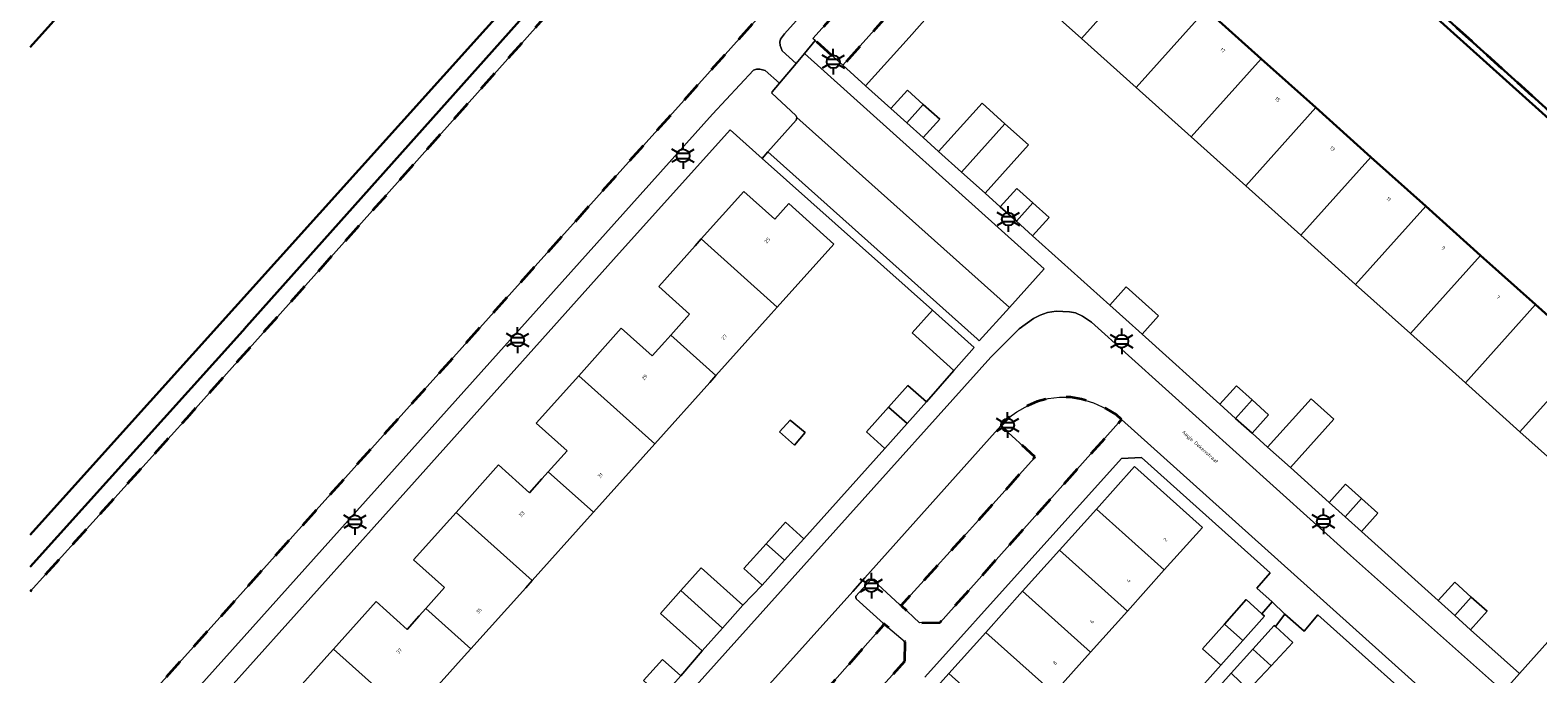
# Model space of a CAD drawing. Extents: x 105780 to 185197, y 477999 to 525027.
# Tile 24 of 256: x 105781 to 105928, y 478717 to 478780. Entities that reach past the tile are written whole.
import ezdxf
from ezdxf.enums import TextEntityAlignment as Align

# ---------------------------------------------------------------- set-up
doc = ezdxf.new("R2010")
doc.units = 0
doc.linetypes.add('XX-HIDDEN', pattern=[4, 2, -2])
for name, color, linetype, lineweight in [('B-GV-GR-MATERIAALGRENS-G', 252, 'XX-HIDDEN', 35), ('B-RO-IE-MEUBILAIR_WEGMEUBILAIR-S', 252, 'Continuous', 25), ('B-WE-GW-WATERGANG_SLOOT_INSTEEK-G', 252, 'Continuous', 30), ('B-XX-KG-KADASTRAAL_BEBOUWING-G', 252, 'Continuous', 20), ('B1-WE-OG-BEBOUWING-T18', 7, 'Continuous', 18), ('B1-WE-OG-TERREIN_ERF-GV', 252, 'Continuous', 18), ('B1-WE-OG-TOPOGRAFIE-T18', 10, 'Continuous', 18), ('B1-WE-VH-VERHARDING_ASFALT-GV', 252, 'Continuous', 18), ('B1-WE-VH-VERHARDING_BETONSTRAATSTEEN-GV', 252, 'Continuous', 18), ('B1-WE-VH-VERHARDING_TEGEL-GV', 252, 'Continuous', 18)]:
    doc.layers.add(name, color=color, linetype=linetype, lineweight=lineweight)
doc.styles.add('NLCS-ISO', font='NLCS-ISO.ttf')
doc.styles.add('NLCS-ISO-M200-T18', font='NLCS-ISO.ttf', dxfattribs={"height": 0.36})

# ---------------------------------------------------------------- blocks, each defined once
blk = doc.blocks.new('B-SIE-WEG_LICHTMAST-SO')
at = {"ltscale": 0.1}
for p, q in [((-1.1, 0.63), (-2.19, 1.27)), ((0, 1.27), (0, 2.53)), ((1.1, 0.63), (2.19, 1.27)), ((-1.1, -0.63), (-2.19, -1.27)), ((0, -1.27), (0, -2.53)), ((1.1, -0.63), (2.19, -1.27))]:
    blk.add_line(p, q, dxfattribs=at)
at = {"flags": 128}
for points in [[(-1.16, 0.5), (1.16, 0.5)], [(-1.16, -0.5), (1.16, -0.5)]]:
    blk.add_lwpolyline(points, dxfattribs=at)
at = {"ltscale": 0.1}
blk.add_circle((0, 0), 1.27, dxfattribs=at)
at = {"style": 'NLCS-ISO'}
blk.add_attdef('TYPE', text='', height=1.8, dxfattribs=at).set_placement((0, 2.53), align=Align.BOTTOM_CENTER)

msp = doc.modelspace()

# ---------------------------------------------------------------- linework, layer by layer
at = {"layer": 'B-GV-GR-MATERIAALGRENS-G', "flags": 128}
for points in [[(105889.623, 478814.843), (105889.303, 478815.131), (105889.163, 478814.975), (105885.805, 478811.229), (105886.159, 478810.979), (105916.923, 478783.482), (105951.393, 478752.324), (105951.748, 478746.289), (105945.14, 478738.612), (105944.741, 478738.216), (105947.503, 478735.745), (105947.684, 478735.636), (105953.941, 478742.885), (105959.256, 478748.877), (105959.774, 478749.547), (105960.078, 478750.168), (105960.182, 478750.751), (105960.208, 478753.513), (105959.863, 478755.475), (105959.593, 478756.452), (105959.283, 478757.241), (105958.882, 478757.868), (105958.489, 478758.32), (105957.821, 478758.922), (105957.433, 478759.339), (105957.416, 478759.936), (105957.33, 478760.088), (105927.657, 478786.919), (105921.634, 478792.365), (105904.834, 478807.219), (105899.273, 478811.899), (105898.057, 478812.783), (105896.599, 478813.626), (105895.28, 478814.192), (105894.041, 478814.537), (105893.078, 478814.61), (105891.805, 478814.816), (105890.334, 478814.66)], [(105875.634, 478799.24), (105872.124, 478795.32), (105871.827, 478795.595), (105865.409, 478788.359), (105857.251, 478779.293), (105857.473, 478779.094), (105860.186, 478776.654), (105864.444, 478781.392), (105866.484, 478783.662), (105878.407, 478797.16), (105875.824, 478799.452)], [(105887.52, 478741.926), (105886.978, 478742.42), (105886.032, 478742.984), (105884.771, 478743.572), (105883.599, 478743.929), (105882.503, 478744.124), (105881.436, 478744.124), (105880.306, 478743.993), (105879.252, 478743.7), (105878.35, 478743.306), (105877.232, 478742.697), (105876.475, 478742.133), (105875.673, 478741.326), (105878.972, 478738.302), (105878.93, 478738.153), (105873.491, 478732.072), (105872.318, 478730.76), (105865.905, 478723.708), (105867.708, 478721.99), (105869.722, 478722.043)], [(105866.274, 478718.242), (105866.305, 478720.124), (105864.187, 478721.949), (105864.136, 478721.728), (105859.148, 478716.074), (105857.003, 478713.777), (105851.122, 478707.48), (105853.156, 478705.625), (105854.897, 478705.666)]]:
    msp.add_lwpolyline(points, close=True, dxfattribs=at)
for points in [[(105865.112, 478795.949), (105858.211, 478802.144), (105856.081, 478804.056), (105854.639, 478805.185), (105854.095, 478805.532), (105853.507, 478805.749), (105853.155, 478805.733), (105852.807, 478805.639), (105838.708, 478790.078), (105812.982, 478761.195), (105802.533, 478749.525), (105795.855, 478742.067), (105780.506, 478725.058)], [(105780.506, 478701.834), (105785.933, 478707.85), (105861.24, 478791.75), (105865.112, 478795.949)]]:
    msp.add_lwpolyline(points, dxfattribs=at)
at = {"layer": 'B-WE-GW-WATERGANG_SLOOT_INSTEEK-G', "flags": 128}
for points in [[(105833.488, 478789.466), (105857.582, 478816.355), (105859.003, 478834.437), (105862.547, 478838.487), (105865.561, 478841.843), (105873.216, 478850.366), (105869.326, 478853.872), (105867.83, 478855.404), (105867.624, 478855.633), (105859.852, 478846.963), (105857.835, 478844.713), (105857.406, 478845.105), (105859.426, 478847.344), (105867.264, 478856.033), (105866.716, 478856.643), (105865.696, 478857.888), (105864.527, 478859.364), (105860.424, 478864.899), (105859.616, 478866.145), (105859.504, 478866.343), (105849.973, 478855.816), (105835.512, 478839.78), (105821.629, 478824.209), (105780.506, 478778.423)], [(105780.506, 478778.423), (105821.629, 478824.209)], [(105831.238, 478784.104), (105850.578, 478805.35), (105853.538, 478808.473), (105856.869, 478805.659), (105866.294, 478797.232), (105868.009, 478799.112), (105867.691, 478799.421), (105871.678, 478803.873), (105858.553, 478815.694), (105857.582, 478816.355), (105833.488, 478789.466), (105788.12, 478739.087), (105780.506, 478730.615)], [(105895.823, 478782.126), (105901.2, 478777.304), (105906.551, 478772.505), (105911.956, 478767.658), (105917.333, 478762.836), (105922.711, 478758.013), (105928.088, 478753.191), (105933.441, 478748.39), (105938.822, 478743.563), (105944.323, 478738.631), (105948.658, 478743.699), (105949.497, 478744.673), (105951.277, 478746.737), (105950.894, 478752.105), (105908.536, 478790.195)], [(105780.506, 478730.615), (105788.12, 478739.087), (105833.488, 478789.466)], [(105780.506, 478727.49), (105801.346, 478750.628), (105801.719, 478751.042), (105831.238, 478784.104)]]:
    msp.add_lwpolyline(points, dxfattribs=at)
msp.add_lwpolyline([(105886.159, 478810.979), (105885.805, 478811.229), (105885.485, 478810.871), (105885.806, 478810.586), (105892.26, 478804.741), (105908.536, 478790.195), (105950.894, 478752.105), (105951.277, 478746.737), (105949.497, 478744.673), (105948.658, 478743.699), (105944.323, 478738.631), (105944.741, 478738.216), (105945.14, 478738.612), (105951.748, 478746.289), (105951.393, 478752.324), (105916.923, 478783.482)], close=True, dxfattribs=at)
at = {"layer": 'B-XX-KG-KADASTRAAL_BEBOUWING-G', "flags": 128}
for points in [[(105890.445, 478786.949), (105885.068, 478791.772), (105878.198, 478784.111), (105883.575, 478779.288)], [(105895.823, 478782.126), (105890.445, 478786.949), (105883.575, 478779.288), (105888.953, 478774.465)], [(105866.675, 478779.386), (105868.715, 478781.656), (105866.484, 478783.662), (105864.444, 478781.392), (105860.186, 478776.654), (105862.417, 478774.648)], [(105901.2, 478777.304), (105895.823, 478782.126), (105888.953, 478774.465), (105894.33, 478769.643)], [(105906.551, 478772.505), (105901.2, 478777.304), (105894.33, 478769.643), (105899.681, 478764.844)], [(105868.072, 478772.819), (105866.519, 478774.215), (105864.901, 478772.415), (105866.456, 478771.017)], [(105868.072, 478772.819), (105866.456, 478771.017), (105868.069, 478769.567), (105869.687, 478771.367)], [(105876.082, 478770.932), (105873.83, 478772.956), (105869.572, 478768.218), (105871.829, 478766.19)], [(105911.956, 478767.658), (105906.551, 478772.505), (105899.681, 478764.844), (105905.085, 478759.998)], [(105876.082, 478770.932), (105871.829, 478766.19), (105874.139, 478764.114), (105878.397, 478768.852)], [(105917.333, 478762.836), (105911.956, 478767.658), (105905.085, 478759.998), (105910.463, 478755.175)], [(105878.816, 478763.161), (105877.243, 478764.575), (105875.625, 478762.775), (105877.2, 478761.359)], [(105846.306, 478759.627), (105853.759, 478752.944), (105859.31, 478759.134), (105854.888, 478763.1), (105853.509, 478761.563), (105850.479, 478764.28)], [(105878.816, 478763.161), (105877.2, 478761.359), (105878.793, 478759.927), (105880.411, 478761.727)], [(105922.711, 478758.013), (105917.333, 478762.836), (105910.463, 478755.175), (105915.841, 478750.352)], [(105853.759, 478752.944), (105846.306, 478759.627), (105845.707, 478758.959), (105842.133, 478754.974), (105845.163, 478752.257), (105843.327, 478750.209), (105847.749, 478746.243), (105853.159, 478752.275)], [(105928.088, 478753.191), (105922.711, 478758.013), (105915.841, 478750.352), (105921.218, 478745.53)], [(105891.135, 478752.087), (105889.532, 478753.528), (105887.967, 478754.935), (105886.349, 478753.135), (105887.916, 478751.726), (105889.517, 478750.287)], [(105868.975, 478752.649), (105866.972, 478750.416), (105871.065, 478746.744), (105873.069, 478748.977)], [(105933.441, 478748.39), (105928.088, 478753.191), (105921.218, 478745.53), (105926.571, 478740.729)], [(105847.749, 478746.243), (105843.327, 478750.209), (105842.72, 478749.532), (105841.491, 478748.161), (105838.461, 478750.88), (105834.288, 478746.227), (105841.741, 478739.543), (105847.142, 478745.566)], [(105938.822, 478743.563), (105933.441, 478748.39), (105926.571, 478740.729), (105931.952, 478735.903)], [(105841.741, 478739.543), (105834.288, 478746.227), (105833.672, 478745.54), (105830.119, 478741.578), (105833.149, 478738.86), (105831.309, 478736.809), (105835.732, 478732.843)], [(105868.372, 478743.655), (105866.571, 478745.269), (105864.675, 478743.153), (105866.476, 478741.539)], [(105900.304, 478743.846), (105898.766, 478745.228), (105897.148, 478743.428), (105898.688, 478742.044)], [(105900.304, 478743.846), (105898.688, 478742.044), (105900.316, 478740.58), (105901.934, 478742.38)], [(105901.83, 478739.228), (105904.061, 478737.222), (105908.319, 478741.96), (105906.088, 478743.966)], [(105866.476, 478741.539), (105864.675, 478743.153), (105862.493, 478740.718), (105864.294, 478739.104)], [(105856.479, 478740.656), (105855.033, 478741.882), (105853.98, 478740.707), (105855.44, 478739.413)], [(105835.732, 478732.843), (105831.309, 478736.809), (105830.685, 478736.113), (105829.47, 478734.758), (105826.439, 478737.475), (105822.271, 478732.826), (105829.723, 478726.143), (105835.107, 478732.147)], [(105885.042, 478733.151), (105891.697, 478727.182), (105895.443, 478731.359), (105888.788, 478737.328)], [(105911.047, 478734.188), (105909.475, 478735.602), (105907.857, 478733.802), (105909.432, 478732.386)], [(105911.047, 478734.188), (105909.432, 478732.386), (105911.025, 478730.954), (105912.643, 478732.754)], [(105829.723, 478726.143), (105822.271, 478732.826), (105821.638, 478732.12), (105818.101, 478728.176), (105821.131, 478725.46), (105819.291, 478723.409), (105823.714, 478719.443), (105829.09, 478725.437)], [(105885.042, 478733.151), (105881.429, 478729.122), (105888.084, 478723.153), (105891.697, 478727.182)], [(105856.355, 478730.239), (105854.551, 478731.855), (105852.663, 478729.748), (105854.466, 478728.131)], [(105854.466, 478728.131), (105852.663, 478729.748), (105850.481, 478727.312), (105852.285, 478725.696)], [(105881.429, 478729.122), (105877.816, 478725.093), (105884.471, 478719.125), (105888.084, 478723.153)], [(105844.297, 478725.162), (105848.398, 478721.483), (105850.394, 478723.723), (105846.3, 478727.395)], [(105844.297, 478725.162), (105842.294, 478722.929), (105846.402, 478719.243), (105848.398, 478721.483)], [(105877.816, 478725.093), (105874.203, 478721.065), (105880.858, 478715.096), (105884.471, 478719.125)], [(105921.791, 478724.53), (105920.184, 478725.975), (105918.566, 478724.175), (105920.175, 478722.728)], [(105823.714, 478719.443), (105819.291, 478723.409), (105818.65, 478722.694), (105817.455, 478721.361), (105814.425, 478724.079), (105810.252, 478719.426), (105817.705, 478712.742), (105823.073, 478718.728)], [(105901.269, 478722.886), (105899.732, 478724.274), (105897.611, 478721.878), (105899.404, 478720.269), (105901.525, 478722.655)], [(105921.791, 478724.53), (105920.175, 478722.728), (105921.734, 478721.327), (105923.352, 478723.127)], [(105899.404, 478720.269), (105897.611, 478721.878), (105895.452, 478719.439), (105897.252, 478717.847)], [(105902.6, 478721.637), (105902.488, 478721.74), (105900.381, 478719.409), (105902.181, 478717.795), (105904.306, 478720.065)], [(105874.203, 478721.065), (105870.59, 478717.036), (105877.245, 478711.067), (105880.858, 478715.096)], [(105817.705, 478712.742), (105810.252, 478719.426), (105809.603, 478718.702), (105806.083, 478714.776), (105809.113, 478712.059), (105806.483, 478709.126), (105810.905, 478705.16)], [(105902.181, 478717.795), (105900.381, 478719.409), (105898.248, 478717.05), (105899.96, 478715.423)], [(105844.317, 478716.804), (105842.516, 478718.418), (105840.654, 478716.34), (105842.455, 478714.726)], [(105870.59, 478717.036), (105866.977, 478713.007), (105873.632, 478707.039), (105877.245, 478711.067)]]:
    msp.add_lwpolyline(points, close=True, dxfattribs=at)
at = {"layer": 'B1-WE-OG-TERREIN_ERF-GV', "flags": 128}
for points in [[(105931.952, 478735.903), (105926.571, 478740.729), (105921.218, 478745.53), (105915.841, 478750.352), (105910.463, 478755.175), (105905.085, 478759.998), (105899.681, 478764.844), (105894.33, 478769.643), (105888.953, 478774.465), (105883.575, 478779.288), (105878.198, 478784.111)], [(105868.715, 478781.656), (105866.675, 478779.386), (105862.417, 478774.648), (105864.901, 478772.415), (105866.519, 478774.215), (105868.072, 478772.819), (105869.687, 478771.367), (105868.069, 478769.567), (105869.572, 478768.218), (105873.83, 478772.956), (105876.082, 478770.932), (105878.397, 478768.852), (105874.139, 478764.114), (105875.625, 478762.775), (105877.243, 478764.575), (105878.816, 478763.161), (105880.411, 478761.727), (105878.793, 478759.927), (105886.349, 478753.135), (105887.967, 478754.935), (105889.532, 478753.528), (105891.135, 478752.087), (105889.517, 478750.287), (105897.148, 478743.428), (105898.766, 478745.228), (105900.304, 478743.846), (105901.934, 478742.38), (105900.316, 478740.58), (105901.83, 478739.228), (105906.088, 478743.966), (105908.319, 478741.96), (105904.061, 478737.222), (105907.857, 478733.802), (105909.475, 478735.602), (105911.047, 478734.188), (105912.643, 478732.754), (105911.025, 478730.954), (105918.566, 478724.175), (105920.184, 478725.975), (105921.791, 478724.53), (105923.352, 478723.127), (105921.734, 478721.327), (105926.528, 478717.017), (105944.892, 478737.564)], [(105840.654, 478716.34), (105842.516, 478718.418), (105844.317, 478716.804), (105846.402, 478719.243), (105842.294, 478722.929), (105844.297, 478725.162), (105846.3, 478727.395), (105850.394, 478723.723), (105852.285, 478725.696), (105850.481, 478727.312), (105852.663, 478729.748), (105854.551, 478731.855), (105856.355, 478730.239), (105864.294, 478739.104), (105862.493, 478740.718), (105864.675, 478743.153), (105866.571, 478745.269), (105868.372, 478743.655), (105871.065, 478746.744), (105866.972, 478750.416), (105868.975, 478752.649), (105852.274, 478767.515), (105849.124, 478770.318), (105837.693, 478757.622), (105818.176, 478735.827), (105799.568, 478715.047)], [(105806.083, 478714.776), (105809.603, 478718.702), (105810.252, 478719.426), (105814.425, 478724.079), (105817.455, 478721.361), (105818.65, 478722.694), (105819.291, 478723.409), (105821.131, 478725.46), (105818.101, 478728.176), (105821.638, 478732.12), (105822.271, 478732.826), (105826.439, 478737.475), (105829.47, 478734.758), (105830.685, 478736.113), (105831.309, 478736.809), (105833.149, 478738.86), (105830.119, 478741.578), (105833.672, 478745.54), (105834.288, 478746.227), (105838.461, 478750.88), (105841.491, 478748.161), (105842.72, 478749.532), (105843.327, 478750.209), (105845.163, 478752.257), (105842.133, 478754.974), (105845.707, 478758.959), (105846.306, 478759.627), (105850.479, 478764.28), (105853.509, 478761.563), (105854.888, 478763.1), (105859.31, 478759.134), (105853.759, 478752.944), (105853.159, 478752.275), (105847.749, 478746.243), (105847.142, 478745.566), (105841.741, 478739.543), (105835.732, 478732.843), (105835.107, 478732.147), (105829.723, 478726.143), (105829.09, 478725.437), (105823.714, 478719.443), (105823.073, 478718.728), (105817.705, 478712.742)], [(105894.335, 478714.593), (105897.252, 478717.847), (105895.452, 478719.439), (105897.611, 478721.878), (105899.732, 478724.274), (105901.269, 478722.886), (105902.293, 478724.071), (105900.763, 478725.41), (105902.094, 478726.911), (105889.463, 478738.206), (105887.51, 478738.097), (105868.217, 478716.677)], [(105866.977, 478713.007), (105870.59, 478717.036), (105874.203, 478721.065), (105877.816, 478725.093), (105881.429, 478729.122), (105885.042, 478733.151), (105888.788, 478737.328), (105895.443, 478731.359), (105891.697, 478727.182), (105888.084, 478723.153), (105884.471, 478719.125), (105880.858, 478715.096)], [(105919.454, 478711.396), (105906.749, 478722.777), (105905.403, 478721.178), (105903.534, 478722.845), (105902.6, 478721.637), (105904.306, 478720.065), (105902.181, 478717.795), (105899.96, 478715.423), (105898.248, 478717.05), (105895.284, 478713.743)]]:
    msp.add_lwpolyline(points, dxfattribs=at)
msp.add_lwpolyline([(105853.98, 478740.707), (105855.033, 478741.882), (105856.479, 478740.656), (105855.44, 478739.413)], close=True, dxfattribs=at)
at = {"layer": 'B1-WE-VH-VERHARDING_ASFALT-GV', "flags": 128}
for points in [[(105780.506, 478725.058), (105795.855, 478742.067), (105802.533, 478749.525), (105812.982, 478761.195), (105838.708, 478790.078), (105852.807, 478805.639), (105853.155, 478805.733), (105853.507, 478805.749), (105854.095, 478805.532), (105854.639, 478805.185), (105856.081, 478804.056), (105858.211, 478802.144), (105865.112, 478795.949), (105866.294, 478797.232), (105856.869, 478805.659), (105853.538, 478808.473), (105850.578, 478805.35), (105831.238, 478784.104), (105801.719, 478751.042), (105801.346, 478750.628), (105780.506, 478727.49)], [(105847.4, 478771.87), (105851.436, 478776.175), (105851.714, 478776.275), (105852.054, 478776.279), (105852.58, 478776.142), (105853.969, 478774.894), (105855.62, 478776.825), (105854.231, 478778.073), (105854.03, 478778.593), (105853.996, 478778.924), (105854.06, 478779.221), (105854.477, 478779.739), (105870.109, 478797.184), (105868.009, 478799.112), (105866.294, 478797.232), (105865.112, 478795.949), (105861.24, 478791.75), (105785.933, 478707.85), (105780.506, 478701.834)], [(105780.506, 478697.274), (105847.4, 478771.87)], [(105924.958, 478715.261), (105909.957, 478728.613), (105884.554, 478751.483), (105883.695, 478752.061), (105882.995, 478752.381), (105882.412, 478752.501), (105881.107, 478752.549), (105880.251, 478752.431), (105879.519, 478752.162), (105878.878, 478751.849), (105877.465, 478750.834), (105874.686, 478748.033), (105859.497, 478731.106), (105828.401, 478696.451)], [(105847.738, 478710.131), (105861.152, 478725.081), (105862.343, 478726.409), (105875.673, 478741.326), (105876.475, 478742.133), (105877.232, 478742.697), (105878.35, 478743.306), (105879.252, 478743.7), (105880.306, 478743.993), (105881.436, 478744.124), (105882.503, 478744.124), (105883.599, 478743.929), (105884.771, 478743.572), (105886.032, 478742.984), (105886.978, 478742.42), (105887.52, 478741.926), (105921.359, 478711.557)]]:
    msp.add_lwpolyline(points, dxfattribs=at)
at = {"layer": 'B1-WE-VH-VERHARDING_BETONSTRAATSTEEN-GV', "flags": 128}
for points in [[(105856.417, 478777.801), (105855.62, 478776.825), (105853.969, 478774.894), (105853.25, 478774.062), (105853.217, 478773.924), (105855.589, 478771.742), (105855.687, 478771.54), (105855.686, 478771.534), (105876.518, 478752.915), (105879.937, 478756.705)], [(105855.686, 478771.534), (105855.62, 478771.283), (105852.846, 478768.159), (105873.34, 478749.842), (105873.565, 478749.641), (105876.518, 478752.915)]]:
    msp.add_lwpolyline(points, close=True, dxfattribs=at)
msp.add_lwpolyline([(105859.148, 478716.074), (105864.136, 478721.728), (105864.187, 478721.949), (105861.499, 478724.358), (105861.443, 478724.502), (105861.468, 478724.611), (105862.857, 478726.134), (105863.002, 478726.17), (105863.21, 478726.111), (105865.75, 478723.784), (105865.905, 478723.708), (105872.318, 478730.76), (105873.491, 478732.072), (105878.93, 478738.153), (105878.972, 478738.302), (105875.673, 478741.326), (105862.343, 478726.409), (105861.152, 478725.081), (105847.738, 478710.131)], dxfattribs=at)
at = {"layer": 'B1-WE-VH-VERHARDING_TEGEL-GV', "flags": 128}
msp.add_lwpolyline([(105870.109, 478797.184), (105854.477, 478779.739), (105854.06, 478779.221), (105853.996, 478778.924), (105854.03, 478778.593), (105854.231, 478778.073), (105855.62, 478776.825), (105856.417, 478777.801), (105857.473, 478779.094), (105857.251, 478779.293), (105865.409, 478788.359), (105871.827, 478795.595)], close=True, dxfattribs=at)
for points in [[(105828.401, 478696.451), (105859.497, 478731.106), (105874.686, 478748.033), (105877.465, 478750.834), (105878.878, 478751.849), (105879.519, 478752.162), (105880.251, 478752.431), (105881.107, 478752.549), (105882.412, 478752.501), (105882.995, 478752.381), (105883.695, 478752.061), (105884.554, 478751.483), (105909.957, 478728.613), (105924.958, 478715.261), (105926.528, 478717.017), (105921.734, 478721.327), (105920.175, 478722.728), (105918.566, 478724.175), (105911.025, 478730.954), (105909.432, 478732.386), (105907.857, 478733.802), (105904.061, 478737.222), (105901.83, 478739.228), (105900.316, 478740.58), (105898.688, 478742.044), (105897.148, 478743.428), (105889.517, 478750.287), (105887.916, 478751.726), (105886.349, 478753.135), (105878.793, 478759.927), (105877.2, 478761.359), (105875.625, 478762.775), (105874.139, 478764.114), (105871.829, 478766.19), (105869.572, 478768.218), (105868.069, 478769.567), (105866.456, 478771.017), (105864.901, 478772.415), (105862.417, 478774.648), (105860.186, 478776.654), (105857.473, 478779.094), (105856.417, 478777.801), (105879.937, 478756.705), (105876.518, 478752.915), (105873.565, 478749.641), (105873.34, 478749.842), (105852.846, 478768.159), (105852.274, 478767.515), (105868.975, 478752.649), (105873.069, 478748.977), (105871.065, 478746.744), (105868.372, 478743.655), (105866.476, 478741.539), (105864.294, 478739.104), (105856.355, 478730.239), (105854.466, 478728.131), (105852.285, 478725.696), (105850.394, 478723.723), (105848.398, 478721.483), (105846.402, 478719.243), (105844.317, 478716.804)], [(105818.176, 478735.827), (105837.693, 478757.622), (105849.124, 478770.318), (105852.274, 478767.515), (105852.846, 478768.159), (105855.62, 478771.283), (105855.686, 478771.534), (105855.687, 478771.54), (105855.589, 478771.742), (105853.217, 478773.924), (105853.25, 478774.062), (105853.969, 478774.894), (105852.58, 478776.142), (105852.054, 478776.279), (105851.714, 478776.275), (105851.436, 478776.175), (105847.4, 478771.87), (105780.506, 478697.274)], [(105921.359, 478711.557), (105887.52, 478741.926), (105869.722, 478722.043), (105867.708, 478721.99), (105865.905, 478723.708), (105865.75, 478723.784), (105863.21, 478726.111), (105863.002, 478726.17), (105862.857, 478726.134), (105861.468, 478724.611), (105861.443, 478724.502), (105861.499, 478724.358), (105864.187, 478721.949), (105866.305, 478720.124), (105866.274, 478718.242), (105854.897, 478705.666)], [(105868.217, 478716.677), (105887.51, 478738.097), (105889.463, 478738.206), (105902.094, 478726.911), (105900.763, 478725.41), (105902.293, 478724.071), (105903.534, 478722.845), (105905.403, 478721.178), (105906.749, 478722.777), (105919.454, 478711.396)], [(105944.892, 478737.564), (105926.528, 478717.017), (105924.958, 478715.261), (105925.456, 478714.818), (105926.966, 478713.474), (105932.943, 478713.808)], [(105780.506, 478693.797), (105798.578, 478713.944), (105799.568, 478715.047), (105818.176, 478735.827)], [(105895.284, 478713.743), (105898.248, 478717.05), (105900.381, 478719.409), (105902.488, 478721.74), (105902.6, 478721.637), (105903.534, 478722.845), (105902.293, 478724.071), (105901.269, 478722.886), (105901.525, 478722.655), (105899.404, 478720.269), (105897.252, 478717.847), (105894.335, 478714.593)]]:
    msp.add_lwpolyline(points, dxfattribs=at)

# ---------------------------------------------------------------- block references
at = {"layer": 'B-RO-IE-MEUBILAIR_WEGMEUBILAIR-S', "xscale": 0.5, "yscale": 0.5, "zscale": 0.5}
for p in [(105859.25, 478777.007), (105844.528, 478767.782), (105876.409, 478761.582), (105828.291, 478749.714), (105887.536, 478749.599), (105876.339, 478741.388), (105812.347, 478731.905), (105907.304, 478731.944), (105862.993, 478725.645)]:
    msp.add_blockref('B-SIE-WEG_LICHTMAST-SO', p, dxfattribs=at)

# ---------------------------------------------------------------- texts
at = {"layer": 'B1-WE-OG-BEBOUWING-T18', "style": 'NLCS-ISO-M200-T18'}
for s, rotation, p in [('17', 318.1, (105897.428, 478778.133)), ('15', 318.1, (105902.806, 478773.31)), ('13', 318.1, (105908.184, 478768.488)), ('11', 318.1, (105913.701, 478763.54)), ('25', 48.1, (105852.777, 478759.489)), ('9', 318.1, (105919.062, 478758.733)), ('7', 318.1, (105924.44, 478753.91)), ('27', 48.1, (105848.569, 478750.004)), ('29', 48.1, (105840.743, 478746.07)), ('31', 48.1, (105836.409, 478736.445)), ('33', 48.1, (105828.709, 478732.651)), ('2', 48.1, (105891.811, 478730.156)), ('4', 48.1, (105888.199, 478726.128)), ('35', 48.1, (105824.5, 478723.166)), ('6', 48.1, (105884.61, 478722.126)), ('37', 48.1, (105816.674, 478719.232)), ('8', 48.1, (105880.972, 478718.07))]:
    msp.add_text(s, height=0.36, rotation=rotation, dxfattribs=at).set_placement(p, align=Align.MIDDLE)
at = {"layer": 'B1-WE-OG-TOPOGRAFIE-T18', "style": 'NLCS-ISO-M200-T18'}
msp.add_text('Aagje Dekenstraat', height=0.36, rotation=318.1, dxfattribs=at).set_placement((105895.181, 478739.221), align=Align.MIDDLE)

doc.saveas('drawing.dxf')
